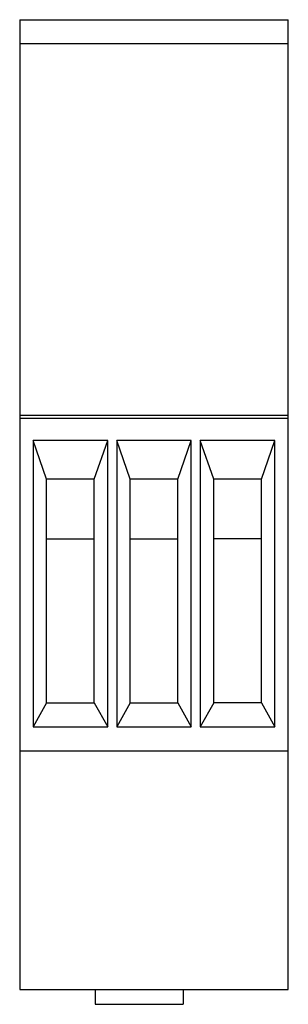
# Model space of a CAD drawing. Header units: millimetres. Extents: x 18.3 to 36.3, y 5.7 to 71.7.
import ezdxf

# ---------------------------------------------------------------- set-up
doc = ezdxf.new("R2010")
doc.units = ezdxf.units.MM
doc.header["$LTSCALE"] = 5.021308
doc.layers.get('0').update_dxf_attribs({"linetype": 'CONTINUOUS'})

msp = doc.modelspace()

# ---------------------------------------------------------------- linework, layer by layer
at = {"color": 7, "linetype": 'Continuous'}
for p, q in [((18.328, 71.704), (18.328, 6.704)), ((18.328, 71.704), (36.328, 71.704)), ((36.328, 6.704), (36.328, 71.704)), ((18.328, 70.104), (36.328, 70.104)), ((18.328, 45.204), (36.328, 45.204)), ((18.328, 45.004), (36.328, 45.004)), ((19.228, 43.504), (19.228, 24.304)), ((20.128, 40.904), (19.228, 43.504)), ((24.228, 43.504), (19.228, 43.504)), ((23.328, 40.904), (24.228, 43.504)), ((24.228, 24.304), (24.228, 43.504)), ((24.828, 43.504), (24.828, 24.304)), ((25.728, 40.904), (24.828, 43.504)), ((29.828, 43.504), (24.828, 43.504)), ((28.928, 40.904), (29.828, 43.504)), ((29.828, 24.304), (29.828, 43.504)), ((30.428, 43.504), (30.428, 24.304)), ((35.428, 43.504), (30.428, 43.504)), ((31.328, 40.904), (30.428, 43.504)), ((34.528, 40.904), (35.428, 43.504)), ((35.428, 24.304), (35.428, 43.504)), ((20.128, 25.904), (20.128, 40.904)), ((23.328, 40.904), (20.128, 40.904)), ((23.328, 25.904), (23.328, 40.904)), ((25.728, 25.904), (25.728, 40.904)), ((28.928, 40.904), (25.728, 40.904)), ((28.928, 25.904), (28.928, 40.904)), ((34.528, 40.904), (31.328, 40.904)), ((31.328, 25.904), (31.328, 40.904)), ((34.528, 25.904), (34.528, 40.904)), ((20.128, 36.904), (23.328, 36.904)), ((25.728, 36.904), (28.928, 36.904)), ((34.528, 36.904), (31.328, 36.904)), ((20.128, 25.904), (19.228, 24.304)), ((20.128, 25.904), (23.328, 25.904)), ((23.328, 25.904), (24.228, 24.304)), ((25.728, 25.904), (24.828, 24.304)), ((25.728, 25.904), (28.928, 25.904)), ((28.928, 25.904), (29.828, 24.304)), ((31.328, 25.904), (30.428, 24.304)), ((34.528, 25.904), (31.328, 25.904)), ((34.528, 25.904), (35.428, 24.304)), ((19.228, 24.304), (24.228, 24.304)), ((24.828, 24.304), (29.828, 24.304)), ((30.428, 24.304), (35.428, 24.304)), ((18.328, 22.704), (36.328, 22.704)), ((18.328, 6.704), (36.328, 6.704)), ((23.378, 6.704), (23.378, 5.704)), ((29.278, 6.704), (29.278, 5.704)), ((23.378, 5.704), (29.278, 5.704))]:
    msp.add_line(p, q, dxfattribs=at)

doc.saveas('drawing.dxf')
